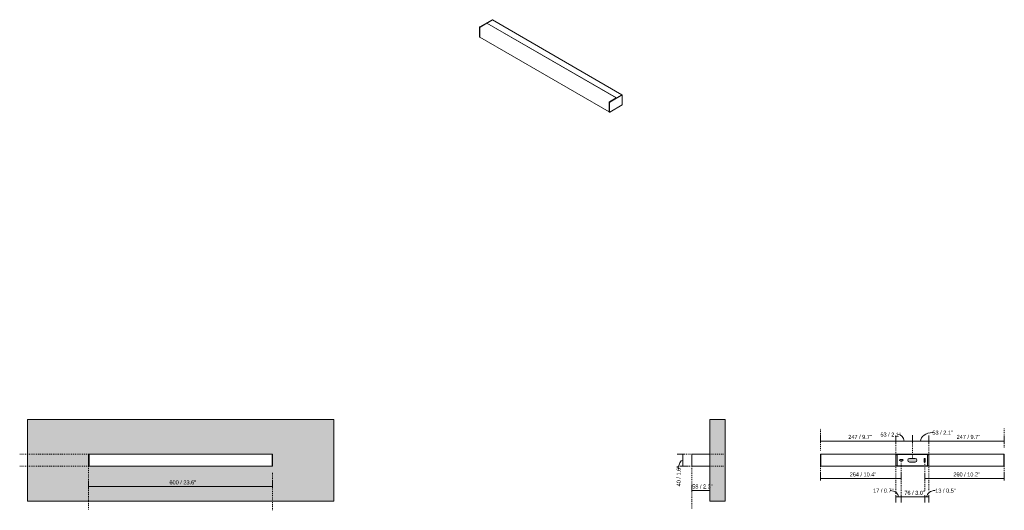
# Model space of a CAD drawing. Header units: millimetres. Extents: x -7104 to -3892, y 137 to 7079.
# Tile 1 of 2: x -7104 to -3892, y 137 to 1735. Entities that reach past the tile are written whole.
import ezdxf

# ---------------------------------------------------------------- set-up
doc = ezdxf.new("R2010")
doc.units = ezdxf.units.MM
doc.linetypes.add('Dash', pattern=[6, 3, -3])
doc.layers.add('A-ANNO-DIMS', color=7, linetype='Dash', lineweight=9, true_color=0xd2d2d2)
for name, color, linetype, lineweight in [('A-ANNO-DIMS-6', 7, 'Continuous', 9), ('A-DETL-GENF', 7, 'Continuous', 9), ('A-WALL', 7, 'Continuous', 9), ('A-WALL-PATT', 7, 'Continuous', 9), ('E-LITE-EQPM', 7, 'Continuous', 20)]:
    doc.layers.add(name, color=color, linetype=linetype, lineweight=lineweight)
doc.styles.add('Arial Narrow', font='ARIALN.TTF', dxfattribs={"height": 13.2})
doc.dimstyles.new('FARO_-_2_2mm_Arial_Narrow_mm_Inch_Left', dxfattribs={"dimscale": 304.8, "dimtxt": 13.509289, "dimasz": 0, "dimexe": 0.059055, "dimexo": 0.0625, "dimgap": 0.009843, "dimtad": 1, "dimdec": 0, "dimzin": 0, "dimdsep": 46, "dimtxsty": 'Arial Narrow', "dimblk1": 'NONE', "dimblk2": 'NONE', "dimsah": 1, "dimcen": 0.09, "dimadec": 0, "dimazin": 0, "dimtfac": 1, "dimtdec": 4, "dimtix": 1, "dimtmove": 0, "dimatfit": 3, "dimfxl": 0.019685, "dimfxlon": 1, "dimtvp": 1, "dimtolj": 1, "dimtzin": 0, "dimarcsym": 2})
doc.dimstyles.new('FARO_-_2_2mm_Arial_Narrow_mm_Inch_Left_1', dxfattribs={"dimscale": 304.8, "dimtxt": 13.509289, "dimasz": 0, "dimexe": 0.059055, "dimexo": 0.0625, "dimgap": 0.009843, "dimtad": 1, "dimdec": 0, "dimzin": 0, "dimdsep": 46, "dimtxsty": 'Arial Narrow', "dimblk1": 'NONE', "dimblk2": 'NONE', "dimsah": 1, "dimcen": 0.09, "dimadec": 0, "dimazin": 0, "dimtfac": 1, "dimtdec": 4, "dimtix": 1, "dimtmove": 1, "dimatfit": 3, "dimfxl": 0.019685, "dimfxlon": 1, "dimtvp": 1, "dimtolj": 1, "dimtzin": 0, "dimarcsym": 2})
doc.dimstyles.new('FARO_-_2_2mm_Arial_Narrow_mm_Inch_Right', dxfattribs={"dimscale": 304.8, "dimtxt": 13.509289, "dimasz": 0, "dimexe": 0.059055, "dimexo": 0.0625, "dimgap": 0.009843, "dimtad": 1, "dimdec": 0, "dimzin": 0, "dimdsep": 46, "dimtxsty": 'Arial Narrow', "dimblk1": 'NONE', "dimblk2": 'NONE', "dimsah": 1, "dimcen": 0.09, "dimadec": 0, "dimazin": 0, "dimtfac": 1, "dimtdec": 4, "dimtix": 1, "dimtmove": 0, "dimatfit": 3, "dimfxl": 0.019685, "dimfxlon": 1, "dimtvp": 1, "dimtolj": 1, "dimtzin": 0, "dimarcsym": 2})
doc.dimstyles.new('FARO_-_2_2mm_Arial_Narrow_mm_Inch_Right_1', dxfattribs={"dimscale": 304.8, "dimtxt": 13.509289, "dimasz": 0, "dimexe": 0.059055, "dimexo": 0.0625, "dimgap": 0.009843, "dimtad": 1, "dimdec": 0, "dimzin": 0, "dimdsep": 46, "dimtxsty": 'Arial Narrow', "dimblk1": 'NONE', "dimblk2": 'NONE', "dimsah": 1, "dimcen": 0.09, "dimadec": 0, "dimazin": 0, "dimtfac": 1, "dimtdec": 4, "dimtix": 1, "dimtmove": 1, "dimatfit": 3, "dimfxl": 0.019685, "dimfxlon": 1, "dimtvp": 1, "dimtolj": 1, "dimtzin": 0, "dimarcsym": 2})

# ---------------------------------------------------------------- blocks, each defined once
blk = doc.blocks.new('63318 - 63318 NILO-1 LED Chrome wall lamp 12W-551539-Alzado_PDF')
at = {"layer": 'E-LITE-EQPM'}
for p, q in [((-6878, 320), (-6879.5, 320)), ((-6879.5, 318.8), (-6879.5, 320)), ((-6879.5, 281.2), (-6879.5, 318.8)), ((-6281, 320), (-6878, 320)), ((-6878, 318.8), (-6878, 320)), ((-6878, 320), (-6878, 318.8)), ((-6878, 281.2), (-6878, 318.8)), ((-6878, 318.8), (-6878, 281.2)), ((-6281, 320), (-6281, 318.8)), ((-6279.5, 320), (-6281, 320)), ((-6281, 318.8), (-6281, 320)), ((-6281, 318.8), (-6281, 281.2)), ((-6281, 281.2), (-6281, 318.8)), ((-6279.5, 320), (-6279.5, 318.8)), ((-6279.5, 318.8), (-6279.5, 281.2)), ((-6879.5, 280), (-6879.5, 281.2)), ((-6879.5, 280), (-6878, 280)), ((-6878, 280), (-6878, 281.2)), ((-6878, 281.2), (-6878, 280.9)), ((-6878, 280.9), (-6878, 280.6)), ((-6878, 280.6), (-6878, 280.4)), ((-6878, 280.4), (-6878, 280.2)), ((-6878, 280.2), (-6878, 280)), ((-6878, 280), (-6281, 280)), ((-6281, 281.2), (-6281, 280)), ((-6281, 280.9), (-6281, 281.2)), ((-6281, 280.6), (-6281, 280.9)), ((-6281, 280.4), (-6281, 280.6)), ((-6281, 280.2), (-6281, 280.4)), ((-6281, 280), (-6281, 280.2)), ((-6281, 280), (-6279.5, 280)), ((-6279.5, 281.2), (-6279.5, 280))]:
    blk.add_line(p, q, dxfattribs=at)
blk = doc.blocks.new('63318 - 63318 NILO-1 LED Chrome wall lamp 12W-551539-00 Isometrico PDF')
at = {"layer": 'E-LITE-EQPM', "color": 8, "lineweight": 9, "true_color": 0x808080}
for p, q in [((-7216.2, 1712.1), (-7176, 1735.3)), ((-7175, 1734.7), (-7215.1, 1711.5)), ((-7192.8, 1724.4), (-7175, 1734.7)), ((-7176, 1735.3), (-7175, 1734.7)), ((-7175, 1734.7), (-6752.8, 1490.9)), ((-7217.1, 1679.9), (-7217.1, 1710.6)), ((-7216, 1679.3), (-7216, 1710)), ((-7216, 1710), (-7216, 1679.3)), ((-7215.1, 1711.5), (-7192.8, 1724.4)), ((-7192.8, 1724.3), (-7192.8, 1724.4)), ((-7192.8, 1724.4), (-6770.6, 1480.7)), ((-6770.7, 1480.6), (-7192.8, 1724.4)), ((-7216.8, 1679.4), (-7215.7, 1678.8)), ((-7216, 1679.1), (-7216, 1679.3)), ((-7215.9, 1678.9), (-7216, 1679.1)), ((-7215.7, 1678.8), (-7215.9, 1678.9)), ((-7215.7, 1678.8), (-6793.6, 1435)), ((-6793, 1467.8), (-6752.8, 1490.9)), ((-6770.7, 1480.6), (-6793, 1467.8)), ((-6751.8, 1490.3), (-6791.9, 1467.1)), ((-6752.8, 1490.9), (-6770.6, 1480.7)), ((-6752.8, 1490.9), (-6751.8, 1490.3)), ((-6751.8, 1474), (-6751.8, 1490.3)), ((-6793.9, 1466.3), (-6793.9, 1435.6)), ((-6793.9, 1435.6), (-6793.9, 1466.3)), ((-6792.8, 1465.7), (-6792.8, 1435)), ((-6791.9, 1434.5), (-6751.8, 1457.7)), ((-6751.8, 1457.7), (-6751.8, 1474)), ((-6793.8, 1435.4), (-6793.9, 1435.6)), ((-6793.7, 1435.2), (-6793.8, 1435.3)), ((-6793.6, 1435), (-6792.5, 1434.4)), ((-6792.7, 1436.9), (-6792.6, 1436.8))]:
    blk.add_line(p, q, dxfattribs=at)
for points in [[(-7217.1, 1710.6, 0), (-7217, 1710.9, 0), (-7216.9, 1711.2, 0), (-7216.8, 1711.5, 0), (-7216.6, 1711.7, 0), (-7216.4, 1711.9, 0), (-7216.2, 1712.1, 0)], [(-7216, 1710, 0), (-7216, 1710.3, 0), (-7215.9, 1710.6, 0), (-7215.7, 1710.8, 0), (-7215.6, 1711.1, 0), (-7215.4, 1711.3, 0), (-7215.1, 1711.5, 0)], [(-7215.1, 1711.5, 0), (-7215.4, 1711.3, 0), (-7215.6, 1711.1, 0), (-7215.7, 1710.8, 0), (-7215.9, 1710.6, 0), (-7216, 1710.3, 0), (-7216, 1710, 0)], [(-7216.8, 1679.4, 0), (-7216.9, 1679.5, 0), (-7217, 1679.7, 0), (-7217.1, 1679.9, 0)], [(-7216, 1679.3, 0), (-7216, 1679.1, 0), (-7215.9, 1678.9, 0)], [(-6793, 1467.8, 0), (-6793.2, 1467.6, 0), (-6793.4, 1467.4, 0), (-6793.6, 1467.1, 0), (-6793.7, 1466.8, 0), (-6793.8, 1466.5, 0), (-6793.9, 1466.3, 0)], [(-6793.9, 1466.3, 0), (-6793.8, 1466.5, 0), (-6793.7, 1466.8, 0), (-6793.6, 1467.1, 0), (-6793.4, 1467.4, 0), (-6793.2, 1467.6, 0), (-6793, 1467.8, 0)], [(-6791.9, 1467.1, 0), (-6792.2, 1467, 0), (-6792.4, 1466.8, 0), (-6792.5, 1466.5, 0), (-6792.7, 1466.2, 0), (-6792.8, 1465.9, 0), (-6792.8, 1465.7, 0)], [(-6793.9, 1435.6, 0), (-6793.8, 1435.3, 0), (-6793.7, 1435.2, 0), (-6793.6, 1435, 0)], [(-6792.8, 1435, 0), (-6792.8, 1434.7, 0), (-6792.7, 1434.6, 0), (-6792.5, 1434.4, 0), (-6792.4, 1434.4, 0), (-6792.1, 1434.4, 0), (-6791.9, 1434.5, 0)]]:
    blk.add_polyline3d(points, dxfattribs=at)
blk = doc.blocks.new('63318 - 63318 NILO-1 LED Chrome wall lamp 12W-551539-Lateral_PDF')
at = {"layer": 'E-LITE-EQPM'}
for p, q in [((-3327, 318.8), (-3327, 281.2)), ((-3269, 320), (-3325.7, 320)), ((-3269, 300), (-3269, 320)), ((-3269, 280), (-3269, 300)), ((-3325.7, 280), (-3269, 280))]:
    blk.add_line(p, q, dxfattribs=at)
for centre, radius, start, end in [((-3325.7, 318.8), 1.21, 90, 180), ((-3325.7, 281.2), 1.23, 180, 270)]:
    blk.add_arc(centre, radius, start, end, dxfattribs=at)
blk = doc.blocks.new('63318 - 63318 NILO-1 LED Chrome wall lamp 12W-551539-Alzado_PDF Fixing')
at = {"layer": 'E-LITE-EQPM', "color": 253, "lineweight": 9, "true_color": 0xaaaaaa}
for p, q in [((6279.5, 300), (6279.5, 320)), ((6281, 320), (6279.5, 320)), ((6279.5, 280), (6279.5, 300)), ((6281, 300), (6281, 320)), ((6878, 320), (6281, 320)), ((6281, 320), (6281, 300)), ((6281, 280), (6281, 300)), ((6281, 300), (6281, 280)), ((6526, 300), (6526, 316.9)), ((6526, 283.1), (6526, 300)), ((6527.5, 318.4), (6529.5, 318.4)), ((6629.5, 318.4), (6631.5, 318.4)), ((6633, 316.9), (6633, 300)), ((6633, 300), (6633, 283.1)), ((6878, 320), (6878, 300)), ((6878, 300), (6878, 320)), ((6879.5, 320), (6878, 320)), ((6878, 300), (6878, 280)), ((6878, 280), (6878, 300)), ((6879.5, 320), (6879.5, 300)), ((6879.5, 300), (6879.5, 280)), ((6281, 280), (6279.5, 280)), ((6878, 280), (6281, 280)), ((6529.5, 281.6), (6527.4, 281.6)), ((6631.5, 281.6), (6629.5, 281.6)), ((6879.5, 280), (6878, 280))]:
    blk.add_line(p, q, dxfattribs=at)
for centre, radius, start, end in [((6527.5, 316.9), 1.53, 90, 180), ((6631.5, 316.9), 1.47, 0, 90), ((6527.4, 283.1), 1.45, 180, 270), ((6631.5, 283.1), 1.47, 270, 0)]:
    blk.add_arc(centre, radius, start, end, dxfattribs=at)
blk = doc.blocks.new('DIMBLOCK1-Alzado_PDF')
at = {"layer": 'A-ANNO-DIMS-6', "color": 251, "true_color": 0x5b5b5b, "transparency": 16777216}
for p, q in [((-6879.5, 214.1), (-6879.5, 232.2)), ((-6279.5, 214.1), (-6279.5, 232.2)), ((-6879.5, 214.2), (-6279.5, 214.2)), ((-6879.5, 214.2), (-6879.5, 208.2)), ((-6279.5, 214.2), (-6279.5, 208.2))]:
    blk.add_line(p, q, dxfattribs=at)
at = {"layer": 'A-ANNO-DIMS-6', "color": 0, "transparency": 16777216, "insert": (-6615.8, 234.3), "char_height": 13.2, "width": 87.231, "attachment_point": 1, "line_spacing_factor": 0.974696, "style": 'Arial Narrow'}
blk.add_mtext('600 / 23.6"', dxfattribs=at)
blk = doc.blocks.new('_None')
blk = doc.blocks.new('DIMBLOCK4-Lateral_PDF')
at = {"layer": 'A-ANNO-DIMS-6', "color": 251, "true_color": 0x5b5b5b, "transparency": 16777216}
for p, q in [((-4935.1, 320), (-4959.1, 320)), ((-4941.1, 320), (-4941.1, 280)), ((-4941.1, 320), (-4935.1, 320)), ((-4941.1, 280), (-4947.1, 280)), ((-4941.3, 280), (-4923.1, 280))]:
    blk.add_line(p, q, dxfattribs=at)
blk.add_ellipse((-4941.1, 270.7), major_axis=(0, 29.3), ratio=0.468867, start_param=0, end_param=1.570796, dxfattribs=at)
at = {"layer": 'A-ANNO-DIMS-6', "color": 0, "transparency": 16777216, "insert": (-4961.1, 214.8), "char_height": 13.2, "width": 67.16, "attachment_point": 1, "rotation": 90, "line_spacing_factor": 0.974696, "style": 'Arial Narrow'}
blk.add_mtext('40 / 1.6"', dxfattribs=at)
blk = doc.blocks.new('DIMBLOCK5-Lateral_PDF')
at = {"layer": 'A-ANNO-DIMS-6', "color": 251, "true_color": 0x5b5b5b, "transparency": 16777216}
for p, q in [((-4911.4, 200.6), (-4911.4, 218.7)), ((-4911.4, 200.7), (-4853.4, 200.7)), ((-4911.4, 200.7), (-4911.4, 194.7)), ((-4853.4, 200.6), (-4853.4, 218.7)), ((-4853.4, 200.7), (-4853.4, 194.7))]:
    blk.add_line(p, q, dxfattribs=at)
at = {"layer": 'A-ANNO-DIMS-6', "color": 0, "transparency": 16777216, "insert": (-4910.4, 220.8), "char_height": 13.2, "width": 67.16, "attachment_point": 1, "line_spacing_factor": 0.974696, "style": 'Arial Narrow'}
blk.add_mtext('58 / 2.3"', dxfattribs=at)
blk = doc.blocks.new('DIMBLOCK6-Alzado_PDF Fixing')
at = {"layer": 'A-ANNO-DIMS-6', "color": 251, "true_color": 0x5b5b5b, "transparency": 16777216}
for p, q in [((-4245.9, 186.2), (-4245.9, 162.2)), ((-4245.9, 180.2), (-4245.9, 186.2)), ((-4245.9, 180.2), (-4228.5, 180.2)), ((-4228.5, 186.2), (-4228.5, 162.2)), ((-4228.5, 180.2), (-4228.5, 186.2))]:
    blk.add_line(p, q, dxfattribs=at)
blk.add_ellipse((-4264.3, 180.2), major_axis=(27.2, 0), ratio=0.771522, start_param=0, end_param=1.570796, dxfattribs=at)
at = {"layer": 'A-ANNO-DIMS-6', "color": 0, "transparency": 16777216, "insert": (-4320.3, 207.5), "char_height": 13.2, "width": 67.16, "attachment_point": 1, "line_spacing_factor": 0.974696, "style": 'Arial Narrow'}
blk.add_mtext('17 / 0.7"', dxfattribs=at)
blk = doc.blocks.new('DIMBLOCK7-Alzado_PDF Fixing')
at = {"layer": 'A-ANNO-DIMS-6', "color": 251, "true_color": 0x5b5b5b, "transparency": 16777216}
for p, q in [((-4228.5, 186.2), (-4228.5, 162.2)), ((-4228.5, 180.2), (-4228.5, 186.2)), ((-4228.5, 180.2), (-4152.1, 180.2)), ((-4152.1, 186.2), (-4152.1, 162.2)), ((-4152.1, 180.2), (-4152.1, 186.2))]:
    blk.add_line(p, q, dxfattribs=at)
at = {"layer": 'A-ANNO-DIMS-6', "color": 0, "transparency": 16777216, "insert": (-4218.3, 200.2), "char_height": 13.2, "width": 67.16, "attachment_point": 1, "line_spacing_factor": 0.974696, "style": 'Arial Narrow'}
blk.add_mtext('76 / 3.0"', dxfattribs=at)
blk = doc.blocks.new('DIMBLOCK8-Alzado_PDF Fixing')
at = {"layer": 'A-ANNO-DIMS-6', "color": 251, "true_color": 0x5b5b5b, "transparency": 16777216}
for p, q in [((-4152.1, 186.2), (-4152.1, 162.2)), ((-4152.1, 180.2), (-4152.1, 186.2)), ((-4152.1, 180.2), (-4138.9, 180.2)), ((-4138.9, 186.2), (-4138.9, 162.2)), ((-4138.9, 180.2), (-4138.9, 186.2))]:
    blk.add_line(p, q, dxfattribs=at)
blk.add_ellipse((-4117.6, 180.2), major_axis=(27.9, 0), ratio=0.7525, start_param=1.570796, end_param=3.141593, dxfattribs=at)
at = {"layer": 'A-ANNO-DIMS-6', "color": 0, "transparency": 16777216, "insert": (-4117.6, 207.5), "char_height": 13.2, "width": 67.16, "attachment_point": 1, "line_spacing_factor": 0.974696, "style": 'Arial Narrow'}
blk.add_mtext('13 / 0.5"', dxfattribs=at)
blk = doc.blocks.new('DIMBLOCK9-Alzado_PDF Fixing')
at = {"layer": 'A-ANNO-DIMS-6', "color": 251, "true_color": 0x5b5b5b, "transparency": 16777216}
for p, q in [((-4492.4, 362.2), (-4492.4, 380.4)), ((-4492.4, 362.4), (-4245.9, 362.4)), ((-4492.4, 362.4), (-4492.4, 356.4)), ((-4245.9, 362.2), (-4245.9, 380.4)), ((-4245.9, 362.4), (-4245.9, 356.4))]:
    blk.add_line(p, q, dxfattribs=at)
at = {"layer": 'A-ANNO-DIMS-6', "color": 0, "transparency": 16777216, "insert": (-4401.3, 382.5), "char_height": 13.2, "width": 77.196, "attachment_point": 1, "line_spacing_factor": 0.974696, "style": 'Arial Narrow'}
blk.add_mtext('247 / 9.7"', dxfattribs=at)
blk = doc.blocks.new('DIMBLOCK10-Alzado_PDF Fixing')
at = {"layer": 'A-ANNO-DIMS-6', "color": 251, "true_color": 0x5b5b5b, "transparency": 16777216}
for p, q in [((-4245.9, 362.2), (-4245.9, 380.4)), ((-4245.9, 362.4), (-4192.4, 362.4)), ((-4245.9, 362.4), (-4245.9, 356.4)), ((-4192.4, 362.2), (-4192.4, 380.4)), ((-4192.4, 362.4), (-4192.4, 356.4))]:
    blk.add_line(p, q, dxfattribs=at)
blk.add_ellipse((-4240.4, 362.4), major_axis=(0, 21.4), ratio=0.997155, start_param=4.712389, end_param=6.283185, dxfattribs=at)
at = {"layer": 'A-ANNO-DIMS-6', "color": 0, "transparency": 16777216, "insert": (-4296.4, 390.1), "char_height": 13.2, "width": 67.16, "attachment_point": 1, "line_spacing_factor": 0.974696, "style": 'Arial Narrow'}
blk.add_mtext('53 / 2.1"', dxfattribs=at)
blk = doc.blocks.new('DIMBLOCK11-Alzado_PDF Fixing')
at = {"layer": 'A-ANNO-DIMS-6', "color": 251, "true_color": 0x5b5b5b, "transparency": 16777216}
for p, q in [((-4192.4, 362.2), (-4192.4, 380.4)), ((-4192.4, 362.4), (-4138.9, 362.4)), ((-4192.4, 362.4), (-4192.4, 356.4)), ((-4138.9, 362.2), (-4138.9, 380.4)), ((-4138.9, 362.4), (-4138.9, 356.4))]:
    blk.add_line(p, q, dxfattribs=at)
blk.add_ellipse((-4126.9, 362.4), major_axis=(38.7, 0), ratio=0.708583, start_param=1.570796, end_param=3.141593, dxfattribs=at)
at = {"layer": 'A-ANNO-DIMS-6', "color": 0, "transparency": 16777216, "insert": (-4126.9, 396.2), "char_height": 13.2, "width": 67.16, "attachment_point": 1, "line_spacing_factor": 0.974696, "style": 'Arial Narrow'}
blk.add_mtext('53 / 2.1"', dxfattribs=at)
blk = doc.blocks.new('DIMBLOCK12-Alzado_PDF Fixing')
at = {"layer": 'A-ANNO-DIMS-6', "color": 251, "true_color": 0x5b5b5b, "transparency": 16777216}
for p, q in [((-4138.9, 362.2), (-4138.9, 380.4)), ((-4138.9, 362.4), (-3892.4, 362.4)), ((-4138.9, 362.4), (-4138.9, 356.4)), ((-3892.4, 362.2), (-3892.4, 380.4)), ((-3892.4, 362.4), (-3892.4, 356.4))]:
    blk.add_line(p, q, dxfattribs=at)
at = {"layer": 'A-ANNO-DIMS-6', "color": 0, "transparency": 16777216, "insert": (-4047.8, 382.5), "char_height": 13.2, "width": 77.196, "attachment_point": 1, "line_spacing_factor": 0.974696, "style": 'Arial Narrow'}
blk.add_mtext('247 / 9.7"', dxfattribs=at)
blk = doc.blocks.new('DIMBLOCK13-Alzado_PDF Fixing')
at = {"layer": 'A-ANNO-DIMS-6', "color": 251, "true_color": 0x5b5b5b, "transparency": 16777216}
for p, q in [((-4492.4, 240), (-4492.4, 258.2)), ((-4228.5, 240), (-4228.5, 258.2)), ((-4492.4, 240.2), (-4228.5, 240.2)), ((-4492.4, 240.2), (-4492.4, 234.2)), ((-4228.5, 240.2), (-4228.5, 234.2))]:
    blk.add_line(p, q, dxfattribs=at)
at = {"layer": 'A-ANNO-DIMS-6', "color": 0, "transparency": 16777216, "insert": (-4396.8, 260.2), "char_height": 13.2, "width": 87.231, "attachment_point": 1, "line_spacing_factor": 0.974696, "style": 'Arial Narrow'}
blk.add_mtext('264 / 10.4"', dxfattribs=at)
blk = doc.blocks.new('DIMBLOCK14-Alzado_PDF Fixing')
at = {"layer": 'A-ANNO-DIMS-6', "color": 251, "true_color": 0x5b5b5b, "transparency": 16777216}
for p, q in [((-4152.1, 240), (-4152.1, 258.2)), ((-3892.4, 240), (-3892.4, 258.2)), ((-4152.1, 240.2), (-3892.4, 240.2)), ((-4152.1, 240.2), (-4152.1, 234.2)), ((-3892.4, 240.2), (-3892.4, 234.2))]:
    blk.add_line(p, q, dxfattribs=at)
at = {"layer": 'A-ANNO-DIMS-6', "color": 0, "transparency": 16777216, "insert": (-4058.6, 260.2), "char_height": 13.2, "width": 87.231, "attachment_point": 1, "line_spacing_factor": 0.974696, "style": 'Arial Narrow'}
blk.add_mtext('260 / 10.2"', dxfattribs=at)

msp = doc.modelspace()

# ---------------------------------------------------------------- hatches: boundary and pattern name
at = {"layer": 'A-DETL-GENF', "true_color": 0xc0c0c0}
h = msp.add_hatch(color=9, dxfattribs=at)
h.paths.add_polyline_path([(-4200.8, 294), (-4183.4, 294), (-4181.8, 294.2), (-4180.4, 294.8), (-4179.1, 295.8), (-4178.2, 297), (-4177.6, 298.4), (-4177.4, 300), (-4177.6, 301.6), (-4178.2, 303), (-4179.1, 304.2), (-4180.4, 305.2), (-4181.8, 305.8), (-4183.4, 306), (-4201.4, 306), (-4202.9, 305.8), (-4204.4, 305.2), (-4205.6, 304.2), (-4206.6, 303), (-4207.2, 301.6), (-4207.4, 300), (-4207.2, 298.4), (-4206.6, 297), (-4205.6, 295.8), (-4204.4, 294.8), (-4202.9, 294.2), (-4201.4, 294)])
h.paths.add_polyline_path([(-4152.2, 294), (-4151.7, 294.1), (-4151.2, 294.3), (-4150.7, 294.6), (-4150.4, 295.1), (-4150.2, 295.6), (-4150.1, 296.1), (-4150.1, 303.9), (-4150.2, 304.4), (-4150.4, 305), (-4150.7, 305.4), (-4151.2, 305.7), (-4151.7, 305.9), (-4152.2, 306), (-4152.8, 305.9), (-4153.3, 305.7), (-4153.7, 305.4), (-4154.1, 304.9), (-4154.2, 304.4), (-4154.3, 303.9), (-4154.3, 296.1), (-4154.2, 295.6), (-4154, 295.1), (-4153.7, 294.6), (-4153.3, 294.3), (-4152.8, 294.1)])
h.paths.add_polyline_path([(-4232.4, 297.9), (-4224.6, 297.9), (-4224, 298), (-4223.5, 298.2), (-4223.1, 298.5), (-4222.7, 298.9), (-4222.5, 299.5), (-4222.5, 300), (-4222.5, 300.5), (-4222.7, 301), (-4223.1, 301.5), (-4223.5, 301.8), (-4224, 302), (-4224.6, 302.1), (-4232.4, 302.1), (-4232.9, 302), (-4233.4, 301.8), (-4233.8, 301.5), (-4234.2, 301), (-4234.4, 300.5), (-4234.5, 300), (-4234.4, 299.5), (-4234.2, 298.9), (-4233.8, 298.5), (-4233.4, 298.2), (-4232.9, 298)])
at = {"layer": 'A-WALL', "true_color": 0xf7f7f7}
h = msp.add_hatch(color=7, dxfattribs=at)
h.paths.add_polyline_path([(-6281, 167), (-6079.5, 167), (-6079.5, 433), (-7079.5, 433), (-7079.5, 167), (-6317.8, 167)])
h.paths.add_polyline_path([(-6452, 280), (-6879.5, 280), (-6879.5, 320), (-6279.5, 320), (-6279.5, 280), (-6317.8, 280)])
at = {"layer": 'A-WALL-PATT', "true_color": 0xf7f7f7}
msp.add_hatch(color=7, dxfattribs=at).paths.add_polyline_path([(-4803.4, 167), (-4803.4, 433), (-4853.4, 433), (-4853.4, 167)])

# ---------------------------------------------------------------- linework, layer by layer
at = {"layer": 'A-ANNO-DIMS'}
for p, q in [((-4492.4, 331.2), (-4492.4, 403.6)), ((-3892.4, 341.2), (-3892.4, 403.6)), ((-4245.9, 316.9), (-4245.9, 374.5)), ((-4192.4, 306), (-4192.4, 381)), ((-4138.9, 316.9), (-4138.9, 374.5)), ((-6879.5, 320), (-7104.5, 320)), ((-4910.2, 320), (-4935.9, 320)), ((-4853.4, 320), (-4808.4, 320)), ((-4228.5, 297.9), (-4228.5, 187.9)), ((-4152.1, 294), (-4152.1, 199)), ((-6879.5, 280), (-7104.5, 280)), ((-6879.5, 280), (-6879.5, 136.8)), ((-6279.5, 258.9), (-6279.5, 136.8)), ((-4917.2, 280), (-4957.2, 280)), ((-4911.4, 281.2), (-4911.4, 143.1)), ((-4853.4, 280), (-4808.4, 280)), ((-4492.4, 280), (-4492.4, 235)), ((-4245.9, 283.1), (-4245.9, 187.9)), ((-4138.9, 283.1), (-4138.9, 199)), ((-3892.4, 280), (-3892.4, 235))]:
    msp.add_line(p, q, dxfattribs=at)
at = {"layer": 'A-WALL', "color": 253, "true_color": 0xaaaaaa}
for p, q in [((-6079.5, 433), (-7079.5, 433)), ((-7079.5, 433), (-7079.5, 167)), ((-6079.5, 167), (-6079.5, 433)), ((-4853.4, 433), (-4853.4, 320)), ((-4803.4, 433), (-4853.4, 433)), ((-4803.4, 167), (-4803.4, 433)), ((-4853.4, 280), (-4853.4, 167)), ((-7079.5, 167), (-6079.5, 167)), ((-4853.4, 167), (-4803.4, 167))]:
    msp.add_line(p, q, dxfattribs=at)
at = {"layer": 'E-LITE-EQPM'}
for p, q in [((-4142.4, 318.4), (-4242.4, 318.4)), ((-4242.4, 318.4), (-4242.4, 281.6)), ((-4224.6, 302.1), (-4232.4, 302.1)), ((-4232.4, 297.9), (-4224.6, 297.9)), ((-4183.4, 306), (-4201.4, 306)), ((-4201.4, 294), (-4183.4, 294)), ((-4154.3, 303.9), (-4154.3, 296.1)), ((-4150.1, 296.1), (-4150.1, 303.9)), ((-4142.4, 281.6), (-4142.4, 318.4)), ((-4242.4, 281.6), (-4142.4, 281.6))]:
    msp.add_line(p, q, dxfattribs=at)
for centre, radius, start, end in [((-4232.4, 300), 2.1, 90, 270), ((-4224.6, 300), 2.1, 270, 90), ((-4201.4, 300), 6, 90, 270), ((-4183.4, 300), 6, 270, 90), ((-4152.2, 303.9), 2.1, 0, 180), ((-4152.2, 296.1), 2.1, 180, 360)]:
    msp.add_arc(centre, radius, start, end, dxfattribs=at)

# ---------------------------------------------------------------- block references
at = {"layer": 'E-LITE-EQPM', "color": 8, "lineweight": 9, "true_color": 0x808080}
msp.add_blockref('63318 - 63318 NILO-1 LED Chrome wall lamp 12W-551539-00 Isometrico PDF', (1612.6, 0), dxfattribs=at)
at = {"layer": 'E-LITE-EQPM'}
for name, p in [('63318 - 63318 NILO-1 LED Chrome wall lamp 12W-551539-Alzado_PDF', (0, 0)), ('63318 - 63318 NILO-1 LED Chrome wall lamp 12W-551539-Lateral_PDF', (-1584.5, 0))]:
    msp.add_blockref(name, p, dxfattribs=at)
at = {"layer": 'E-LITE-EQPM', "color": 253, "lineweight": 9, "true_color": 0xaaaaaa}
msp.add_blockref('63318 - 63318 NILO-1 LED Chrome wall lamp 12W-551539-Alzado_PDF Fixing', (-10771.9, 0), dxfattribs=at)

# ---------------------------------------------------------------- dimensions: what is measured, and where the dimension line sits
at = {"layer": 'A-ANNO-DIMS', "color": 251, "linetype": 'Continuous', "true_color": 0x5b5b5b}
for base, p1, p2, dimstyle, override, picture, middle in [((-4192.3600689, 362.4018165), (-4245.8600689, 356.4018165), (-4192.3600689, 356.4018165), 'FARO_-_2_2mm_Arial_Narrow_mm_Inch_Right_1', {"dimpost": '<>', "dimfxl": 53.5}, 'DIMBLOCK10-Alzado_PDF Fixing', (-4262.7943741, 381.2982067)), ((-4138.8600689, 362.4018165), (-4192.3600689, 356.4018165), (-4138.8600689, 356.4018165), 'FARO_-_2_2mm_Arial_Narrow_mm_Inch_Right_1', {"dimpost": '<>', "dimfxl": 53.5}, 'DIMBLOCK11-Alzado_PDF Fixing', (-4093.3067662, 387.3784797)), ((-4228.5, 180.2), (-4245.9, 186.2), (-4228.5, 186.2), 'FARO_-_2_2mm_Arial_Narrow_mm_Inch_Left_1', {"dimpost": '<>', "dimfxl": 17.397764}, 'DIMBLOCK6-Alzado_PDF Fixing', (-4286.7, 198.7)), ((-4138.9, 180.2), (-4152.1, 186.2), (-4138.9, 186.2), 'FARO_-_2_2mm_Arial_Narrow_mm_Inch_Left_1', {"dimpost": '<>', "dimfxl": 13.221035}, 'DIMBLOCK8-Alzado_PDF Fixing', (-4084, 198.7))]:
    dim = msp.add_linear_dim(base=base, p1=p1, p2=p2, dimstyle=dimstyle, override=override, dxfattribs=at)
    dim.commit()
    dim.dimension.update_dxf_attribs({"geometry": picture, "text_midpoint": middle, "dimtype": 160})
for base, p1, p2, dimstyle, override, picture, middle in [((-4245.8600689, 362.4018165), (-4492.3600689, 356.4018165), (-4245.8600689, 356.4018165), 'FARO_-_2_2mm_Arial_Narrow_mm_Inch_Right', {"dimpost": '<>', "dimfxl": 246.5}, 'DIMBLOCK9-Alzado_PDF Fixing', (-4369.1100689, 373.9467006)), ((-3892.3600689, 362.4018165), (-4138.8600689, 356.4018165), (-3892.3600689, 356.4018165), 'FARO_-_2_2mm_Arial_Narrow_mm_Inch_Right', {"dimpost": '<>', "dimfxl": 246.5}, 'DIMBLOCK12-Alzado_PDF Fixing', (-4015.6100689, 373.9467006)), ((-4228.5, 240.2), (-4492.4, 234.2), (-4228.5, 234.2), 'FARO_-_2_2mm_Arial_Narrow_mm_Inch_Right', {"dimpost": '<>', "dimfxl": 263.897764}, 'DIMBLOCK13-Alzado_PDF Fixing', (-4360.4, 251.7)), ((-3892.4, 240.2), (-4152.1, 234.2), (-3892.4, 234.2), 'FARO_-_2_2mm_Arial_Narrow_mm_Inch_Right', {"dimpost": '<>', "dimfxl": 259.721035}, 'DIMBLOCK14-Alzado_PDF Fixing', (-4022.2, 251.7)), ((-6279.5, 214.2), (-6879.5, 208.2), (-6279.5, 208.2), 'FARO_-_2_2mm_Arial_Narrow_mm_Inch_Left', {"dimpost": '<>', "dimfxl": 600}, 'DIMBLOCK1-Alzado_PDF', (-6579.5, 225.8)), ((-4853.4, 200.7), (-4911.4, 194.7), (-4853.4, 194.7), 'FARO_-_2_2mm_Arial_Narrow_mm_Inch_Left', {"dimpost": '<>', "dimfxl": 58}, 'DIMBLOCK5-Lateral_PDF', (-4882.4, 212.3)), ((-4152.1, 180.2), (-4228.5, 186.2), (-4152.1, 186.2), 'FARO_-_2_2mm_Arial_Narrow_mm_Inch_Left', {"dimpost": '<>', "dimfxl": 76.381201}, 'DIMBLOCK7-Alzado_PDF Fixing', (-4190.3, 191.7))]:
    dim = msp.add_linear_dim(base=base, p1=p1, p2=p2, dimstyle=dimstyle, override=override, dxfattribs=at)
    dim.commit()
    dim.dimension.update_dxf_attribs({"geometry": picture, "text_midpoint": middle})
dim = msp.add_linear_dim(base=(-4941.1, 280), p1=(-4935.1, 320), p2=(-4947.1, 280), angle=90, dimstyle='FARO_-_2_2mm_Arial_Narrow_mm_Inch_Left_1', override={"dimpost": '<>', "dimfxl": 41.761226}, dxfattribs=at)
dim.commit()
dim.dimension.update_dxf_attribs({"geometry": 'DIMBLOCK4-Lateral_PDF', "text_midpoint": (-4952.3, 248.3), "dimtype": 160, "text_rotation": 90})

doc.saveas('drawing.dxf')
